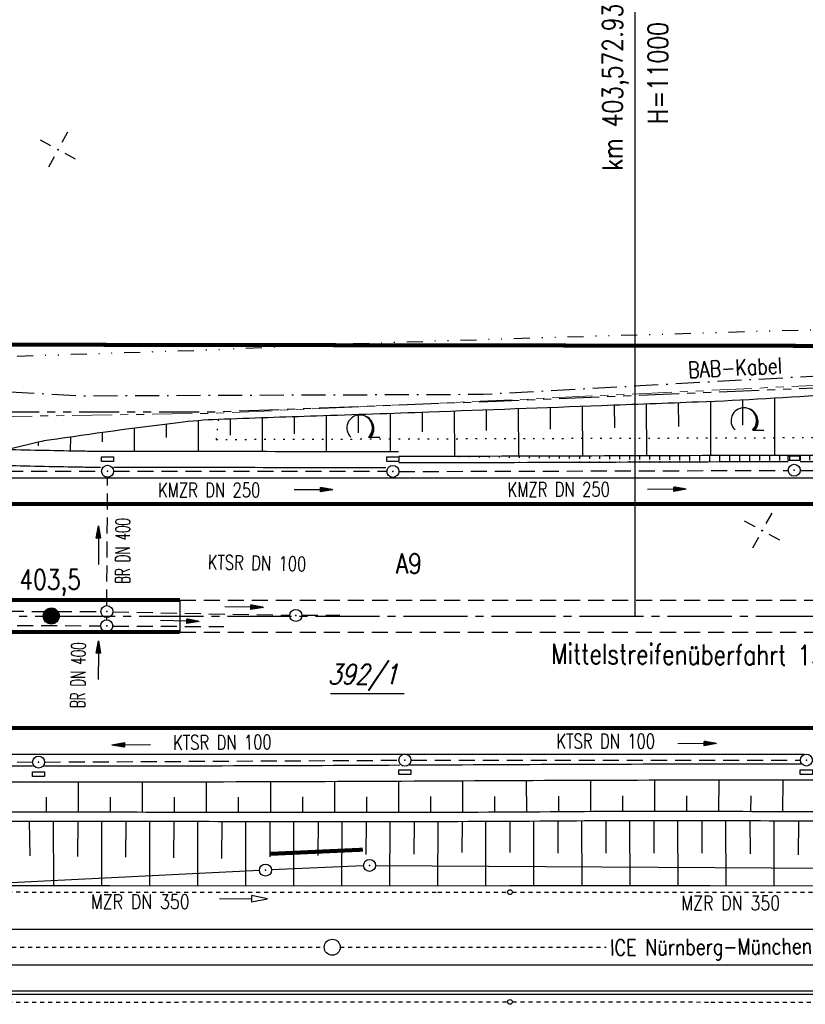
# Model space of a CAD drawing. Extents: x 0 to 1135, y 0 to 420.
# Tile 52 of 74: x 766 to 864, y 172 to 295. Entities that reach past the tile are written whole.
import ezdxf
from ezdxf.enums import TextEntityAlignment as Align

# ---------------------------------------------------------------- set-up
doc = ezdxf.new("R2010")
doc.units = 0
doc.header["$LTSCALE"] = 2
doc.header["$MEASUREMENT"] = 0
for name, pattern in [('ACAD_ISO03W100', [0.5, 0.25, -0.25]), ('ACAD_ISO10W100W', [0.5, 0.25, -0.25]), ('ACHSE', [5.5, 4, -0.5, 0.5, -0.5]), ('AUSGEZOGEN', [0]), ('BAB-FM2', [2.6, 1.5, -0.5, 0.1, -0.5]), ('GEMARKBAB', [3.7, 2, -0.5, 0.1, -0.5, 0.1, -0.5]), ('GESTRICH-X2', [1.5, 1, -0.5]), ('GETRENNTX3', [3.25, 1, -0.75, 0, -0.75, 0, -0.75]), ('PHANTOMX2', [5, 2.5, -0.5, 0.5, -0.5, 0.5, -0.5]), ('PUNKTX2_STR', [0.6, 0.1, -0.5])]:
    doc.linetypes.add(name, pattern=pattern)
doc.layers.get('0').update_dxf_attribs({"color": 8, "linetype": 'AUSGEZOGEN'})
for name, color, linetype in [('ACHSETOP', 250, 'ACHSE'), ('BAB_FM', 8, 'BAB-FM2'), ('Bahnachse', 7, 'CONTINUOUS'), ('BOESCHG', 8, 'AUSGEZOGEN'), ('BW-SCHRIFT', 8, 'AUSGEZOGEN'), ('Böschungen', 15, 'CONTINUOUS'), ('DURCHL', 200, 'GESTRICH-X2'), ('FBRTOP', 8, 'AUSGEZOGEN'), ('FLSTNR-BAB', 7, 'AUSGEZOGEN'), ('GEMARKGRZ', 8, 'GEMARKBAB'), ('Gleisachse', 7, 'CONTINUOUS'), ('GRENZL-BAB', 7, 'AUSGEZOGEN'), ('GRENZP-BAB', 7, 'AUSGEZOGEN'), ('HEKT_B', 250, 'CONTINUOUS'), ('Kabelanlagen', 15, 'CONTINUOUS'), ('KANAL', 200, 'GESTRICH-X2'), ('Lichtwellenleiter COLT', 8, 'PHANTOMX2'), ('Lichtwellenleiter GLH', 8, 'PHANTOMX2'), ('MS-UEBERFAHRT', 8, 'GESTRICH-X2'), ('MULDE', 8, 'AUSGEZOGEN'), ('NETZ', 250, 'AUSGEZOGEN'), ('NUTZUNG', 8, 'PUNKTX2_STR'), ('NZ', 8, 'AUSGEZOGEN'), ('PFEIL', 200, 'CONTINUOUS'), ('Rinne', 8, 'AUSGEZOGEN'), ('SCHRIFT', 8, 'AUSGEZOGEN'), ('SCHSYMBOL', 200, 'AUSGEZOGEN'), ('Telekom', 8, 'GETRENNTX3'), ('TEXTO', 200, 'CONTINUOUS'), ('Tiefenentwässerung', 15, 'CONTINUOUS'), ('WALD', 8, 'AUSGEZOGEN')]:
    doc.layers.add(name, color=color, linetype=linetype)
doc.styles.add('ROMANS', font='romans.shx', dxfattribs={"width": 0.8})
pattern_1 = [(90, (0, 0), (-1.25, 2.220446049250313e-16), [])]

# ---------------------------------------------------------------- blocks, each defined once
blk = doc.blocks.new('IKR')
at = {"color": 0}
for p, q in [((0, 1), (0, 2.5)), ((-2.5, 0), (-1, 0)), ((1, 0), (2.5, 0)), ((0, -2.5), (0, -1))]:
    blk.add_line(p, q, dxfattribs=at)
blk.add_circle((0, 0), 0.05, dxfattribs=at)
blk.add_point((0, 0), dxfattribs=at)
blk = doc.blocks.new('*X17')
at = {"color": 0}
for p, q in [((212.2338378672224, 257.3935923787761), (213.2417524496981, 258.4015069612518)), ((212.2358318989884, 257.4662970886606), (213.1690477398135, 258.3995129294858)), ((212.2367523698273, 257.3257962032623), (213.3095486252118, 258.3985924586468)), ((212.2437289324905, 257.2620620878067), (213.3732827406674, 258.3916158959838)), ((212.2440325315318, 257.5452083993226), (213.0901364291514, 258.3913122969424)), ((212.2541807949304, 257.201803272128), (213.4335415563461, 258.3811640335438)), ((212.2606187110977, 257.6325052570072), (213.0028395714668, 258.3747261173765)), ((212.2676832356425, 257.1445950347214), (213.4907497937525, 258.3676615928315)), ((212.283919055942, 257.0901201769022), (213.5452246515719, 258.3514257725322)), ((212.2898237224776, 257.732420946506), (212.9029238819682, 258.3455211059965)), ((212.3026459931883, 257.0381364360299), (213.5972083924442, 258.3326988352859)), ((212.3236761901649, 256.9884559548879), (213.6468888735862, 258.3116686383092)), ((212.3425626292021, 257.8558705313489), (212.7794742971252, 258.2927821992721)), ((212.3468627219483, 256.9409318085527), (213.6944130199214, 258.2884821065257)), ((212.3720904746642, 256.8954488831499), (213.7398959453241, 258.2632543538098)), ((212.3992698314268, 256.8519175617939), (213.7834272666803, 258.2360749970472)), ((212.4283322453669, 256.8102692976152), (213.8250755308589, 258.2070125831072)), ((212.4592271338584, 256.7704535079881), (213.864891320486, 258.1761176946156)), ((212.4919197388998, 256.7324354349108), (213.9029093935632, 258.1434250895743)), ((212.5263897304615, 256.6961947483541), (213.9391500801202, 258.1089550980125)), ((212.5626304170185, 256.6617247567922), (213.9736200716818, 258.0727144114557)), ((212.6006484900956, 256.6290321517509), (214.0063126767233, 258.0346963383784)), ((212.6404642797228, 256.5981372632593), (214.0372075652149, 257.9948805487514)), ((212.6821125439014, 256.5690748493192), (214.0662699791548, 257.9532322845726)), ((212.7256438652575, 256.5418954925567), (214.0934493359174, 257.9097009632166)), ((212.7711267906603, 256.5166677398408), (214.1186770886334, 257.8642180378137)), ((212.8186509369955, 256.4934812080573), (214.1418636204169, 257.8166938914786)), ((212.8683314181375, 256.4724510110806), (214.1628938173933, 257.7670134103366)), ((212.9203151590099, 256.4537240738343), (214.1816207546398, 257.7150296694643)), ((212.9747900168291, 256.437488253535), (214.1978565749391, 257.6605548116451)), ((213.0319982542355, 256.4239858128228), (214.2113590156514, 257.6033465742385)), ((213.0922570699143, 256.4135339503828), (214.2218108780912, 257.5430877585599)), ((213.1559911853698, 256.4065573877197), (214.2287874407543, 257.4793536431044)), ((213.2237873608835, 256.4036428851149), (214.2317019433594, 257.4115574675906)), ((213.2964920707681, 256.4056369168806), (214.2297079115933, 257.3388527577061)), ((213.3754033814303, 256.4138375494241), (214.22150727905, 257.2599414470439)), ((213.4627002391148, 256.43042372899), (214.2049210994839, 257.1726445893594)), ((213.5626159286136, 256.4596287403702), (214.1757160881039, 257.0727288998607)), ((213.6860655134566, 256.5123676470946), (214.1229771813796, 256.9492793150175))]:
    blk.add_line(p, q, dxfattribs=at)
blk = doc.blocks.new('SRMAST2')
at = {"color": 0}
blk.add_circle((0, 0), 0.9989724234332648, dxfattribs=at)
blk.add_point((0, 0), dxfattribs=at)
blk.add_blockref('*X17', (-213.2327699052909, -257.4025749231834))
blk = doc.blocks.new('LW')
at = {"color": 0}
blk.add_line((1.183104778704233, 0.00323922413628), (2.575020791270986, 0.00323922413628), dxfattribs=at)
for centre, radius, start, end in [((0.0650084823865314, 1.189342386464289), 1.6, 312.7201705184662, 226.724910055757), ((0.1693974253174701, 1.079625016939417), 1.681376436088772, 321.1991577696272, 68.98442766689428), ((0.0830341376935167, 1.129000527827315), 1.668210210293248, 319.2915744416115, 65.21006841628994)]:
    blk.add_arc(centre, radius, start, end, dxfattribs=at)
blk = doc.blocks.new('GST')
at = {"color": 0}
blk.add_circle((0, 0), 0.75, dxfattribs=at)
blk.add_point((0, 0), dxfattribs=at)
blk = doc.blocks.new('13')
blk.add_lwpolyline([(0.7551444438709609, 1.217819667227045), (-0.7477110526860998, 1.217819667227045), (-0.7477110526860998, 1.800570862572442), (0.7551444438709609, 1.800570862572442)], close=True)
at = {"rotation": 180}
blk.add_blockref('GST', (0, 0), dxfattribs=at)
blk = doc.blocks.new('17')
blk.add_lwpolyline([(-0.7551444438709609, -1.217819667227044), (0.7477110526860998, -1.217819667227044), (0.7477110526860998, -1.800570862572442), (-0.7551444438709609, -1.800570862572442)], close=True)
blk.add_blockref('GST', (0, 0))
blk = doc.blocks.new('10')
blk.add_blockref('GST', (0, 0))
blk = doc.blocks.new('PFEIL2')
at = {"color": 0}
for p, q in [((0.8796887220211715, 0.0024565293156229), (-2.401395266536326, -0.0115320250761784)), ((0.8808543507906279, -0.2709205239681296), (0.8785230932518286, 0.2758335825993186)), ((0.8785230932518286, 0.2758335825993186), (2.42908935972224, 0.0090619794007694)), ((0.9110887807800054, 0.2702307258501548), (0.878570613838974, 0.2646884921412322)), ((0.9651190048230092, 0.2609349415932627), (0.8786494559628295, 0.2461975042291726)), ((1.019149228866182, 0.2516391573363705), (0.8787282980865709, 0.2277065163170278)), ((1.073179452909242, 0.24234337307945), (0.8788071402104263, 0.2092155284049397)), ((1.127209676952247, 0.2330475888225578), (0.8788859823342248, 0.1907245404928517)), ((1.18123990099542, 0.2237518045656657), (0.8789648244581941, 0.1722335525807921)), ((1.235270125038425, 0.2144560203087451), (0.8790436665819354, 0.1537425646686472)), ((1.289300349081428, 0.2051602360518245), (0.8791225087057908, 0.1352515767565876)), ((1.34333057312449, 0.195864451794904), (0.8792013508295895, 0.1167605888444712)), ((1.397360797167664, 0.1865686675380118), (0.8792801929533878, 0.0982696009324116)), ((1.451391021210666, 0.1772728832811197), (0.8793590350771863, 0.0797786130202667)), ((1.505421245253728, 0.1679770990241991), (0.8794378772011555, 0.0612876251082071)), ((1.559451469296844, 0.1586813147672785), (0.8795167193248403, 0.0427966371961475)), ((1.613481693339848, 0.1493855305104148), (0.8795955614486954, 0.024305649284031)), ((1.66751191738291, 0.140089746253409), (0.8796744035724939, 0.005814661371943)), ((1.721542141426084, 0.1307939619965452), (0.8797532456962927, -0.0126763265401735)), ((1.775572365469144, 0.1214981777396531), (0.8798320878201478, -0.0311673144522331)), ((1.82960258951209, 0.1122023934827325), (0.8799109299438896, -0.0496583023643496)), ((1.883632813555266, 0.1029066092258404), (0.8799897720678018, -0.0681492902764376)), ((1.937663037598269, 0.0936108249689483), (0.8800686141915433, -0.08664027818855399)), ((1.991693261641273, 0.0843150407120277), (0.8801474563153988, -0.105131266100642)), ((2.045723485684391, 0.0750192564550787), (0.8802262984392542, -0.1236222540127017)), ((2.099753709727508, 0.0657234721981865), (0.8803051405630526, -0.1421132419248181)), ((2.153783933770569, 0.056427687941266), (0.8803839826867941, -0.1606042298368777)), ((2.207814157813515, 0.0471319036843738), (0.8804628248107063, -0.1790952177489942)), ((2.26184438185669, 0.0378361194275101), (0.8805416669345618, -0.1975862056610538)), ((2.315874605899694, 0.0285403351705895), (0.8806205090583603, -0.2160771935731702)), ((2.36990482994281, 0.0192445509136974), (0.8806993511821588, -0.2345681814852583)), ((2.423935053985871, 0.009948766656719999), (0.8807781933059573, -0.2530591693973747)), ((2.42908935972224, 0.0090619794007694), (0.8808543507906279, -0.2709205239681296))]:
    blk.add_line(p, q, dxfattribs=at)

msp = doc.modelspace()

# ---------------------------------------------------------------- hatches: boundary and pattern name
at = {"layer": 'Rinne'}
h = msp.add_hatch(dxfattribs=at)
h.set_pattern_fill('ANSI31', color=256, scale=10, angle=45, style=0)
h.set_pattern_definition(pattern_1)
edge = h.paths.add_edge_path()
edge.add_arc((791.7803874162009, 12029.60458858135), 11790.10023205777, 270.1064157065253, 270.2312684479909)
edge.add_arc((882.403396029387, -10421.8406214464), 10661.52787257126, 90.10811698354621, 90.23126627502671, ccw=False)
edge.add_arc((791.7922065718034, 12027.04089201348), 11786.73651489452, 270.1063725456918, 270.2312807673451)
edge.add_arc((882.401661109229, -10419.69646074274), 10660.18371610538, 90.09994581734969, 90.23128193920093, ccw=False)
edge.add_arc((876.3382070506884, -6943.7133425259), 7184.195309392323, 89.75768139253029, 90.09994581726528, ccw=False)
edge.add_arc((960.2121172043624, 12887.99700895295), 12647.69240453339, 269.7576813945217, 269.9537355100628)
h = msp.add_hatch(dxfattribs=at)
h.set_pattern_fill('ANSI31', color=256, scale=10, angle=45, style=0)
h.set_pattern_definition(pattern_1)
edge = h.paths.add_edge_path()
edge.add_line((863.7813963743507, 239.6709880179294), (863.8053844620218, 239.671029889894))
edge.add_arc((876.3397122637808, -6945.768256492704), 7185.45021885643, 89.75767829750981, 90.09994703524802, ccw=False)
edge.add_arc((960.2137381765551, 12885.71469627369), 12646.21009888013, 269.7576782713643, 269.779722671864)
edge.add_arc((791.7922065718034, 12027.04089201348), 11786.73651489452, 270.1063725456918, 270.2312807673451)
edge.add_arc((882.401661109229, -10419.69646074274), 10660.18371610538, 90.09994581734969, 90.23128193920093, ccw=False)
edge.add_arc((876.3382070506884, -6943.7133425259), 7184.195309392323, 89.75768139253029, 90.09994581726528, ccw=False)
edge.add_arc((960.2121172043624, 12887.99700895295), 12647.69240453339, 269.7576813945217, 269.9537355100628)
h = msp.add_hatch(dxfattribs=at)
h.set_pattern_fill('ANSI31', color=256, scale=10, angle=45, style=0)
h.set_pattern_definition(pattern_1)
edge = h.paths.add_edge_path()
edge.add_arc((960.2137383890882, 12885.7147512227), 12646.21015382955, 269.7869391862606, 269.9537271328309)
edge.add_arc((791.7922065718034, 12027.04089201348), 11786.73651489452, 270.1063725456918, 270.2312807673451)
edge.add_arc((882.401661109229, -10419.69646074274), 10660.18371610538, 90.09994581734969, 90.23128193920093, ccw=False)
edge.add_arc((876.3382070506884, -6943.7133425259), 7184.195309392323, 89.75768139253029, 90.09994581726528, ccw=False)
edge.add_arc((960.2121172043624, 12887.99700895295), 12647.69240453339, 269.7576813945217, 269.9537355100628)

# ---------------------------------------------------------------- linework, layer by layer
at = {"layer": 'ACHSETOP'}
msp.add_lwpolyline([(25, 220.3715363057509), (70.2420047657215, 220.3716972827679), (320.2418799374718, 220.3713674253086), (570.2422307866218, 220.3719171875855), (770.2420357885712, 220.3714773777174), (895.2426510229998, 220.3715144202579), (945.2427211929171, 220.3716243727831), (950, 220.3716348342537)], dxfattribs=at)
at = {"layer": 'BAB_FM', "flags": 128}
msp.add_lwpolyline([(474.1952976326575, 248.7506689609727), (524.186482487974, 252.0242076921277), (574.1871994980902, 254.308567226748), (624.186915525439, 253.3929269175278), (660.1868199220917, 253.0816658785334), (672.1867254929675, 252.7779122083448), (724.186003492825, 250.4616463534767), (774.1851991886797, 247.8825806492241), (824.1852593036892, 248.0669402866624), (874.186125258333, 250.8274534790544), (924.186060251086, 250.6118131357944), (950, 250.4488544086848)], dxfattribs=at)
at = {"layer": 'Bahnachse', "linetype": 'ACAD_ISO10W100W'}
for points in [[(707.3472226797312, 179.0154400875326), (804.3472318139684, 179.0104465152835)], [(806.3472257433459, 179.010343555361), (839.5642795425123, 179.0086335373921)]]:
    msp.add_lwpolyline(points, dxfattribs=at)
at = {"layer": 'Bahnachse', "linetype": 'Continuous'}
msp.add_circle((805.347228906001, 179.0128684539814), 1.000000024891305, dxfattribs=at)
at = {"layer": 'BOESCHG'}
for p, q in [((852.6379056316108, 240.4457043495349), (852.6190737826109, 247.1905674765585)), ((856.6285792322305, 244.2163055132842), (856.6209392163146, 247.3774912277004)), ((860.637431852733, 240.465038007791), (860.6228611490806, 247.6017882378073)), ((820.6378773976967, 240.3396741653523), (820.6240552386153, 245.9876092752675)), ((824.6291719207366, 243.5422689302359), (824.6219457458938, 246.135397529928)), ((828.6382534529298, 240.3619687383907), (828.6197418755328, 246.28361259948)), ((832.6269021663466, 243.7032016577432), (832.6174448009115, 246.4322545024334)), ((836.63861251, 240.3896936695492), (836.6150543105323, 246.5813232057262)), ((840.625085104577, 243.8676942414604), (840.6138677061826, 246.7309447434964)), ((844.6383962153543, 240.4203677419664), (844.6155063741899, 246.8818803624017)), ((848.6267473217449, 244.0334894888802), (848.6172432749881, 247.0341955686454)), ((788.6364387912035, 240.9474832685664), (788.6409424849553, 244.8120174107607)), ((792.638759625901, 242.9778457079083), (792.6410830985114, 245.0128223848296)), ((796.6364336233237, 240.9383492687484), (796.6411504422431, 245.1567768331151)), ((800.6388172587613, 243.1139691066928), (800.6412033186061, 245.2940142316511)), ((804.6364288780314, 240.929593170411), (804.6412430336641, 245.4251161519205)), ((808.6388527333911, 243.2419601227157), (808.6412788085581, 245.5585634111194)), ((812.6364267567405, 240.9223955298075), (812.6333819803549, 245.6968771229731)), ((816.6312457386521, 243.3849504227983), (816.6260699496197, 245.8403389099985)), ((780.6364443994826, 240.9569951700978), (780.639970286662, 243.8646834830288)), ((784.6384771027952, 242.6642086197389), (784.6405126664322, 244.3762252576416)), ((772.6368202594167, 241.0126102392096), (772.6692978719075, 242.7675366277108)), ((776.637909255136, 242.1444498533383), (776.6393711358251, 243.327006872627)), ((768.6479952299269, 241.6058277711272), (768.6584219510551, 242.1216165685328)), ((773.6502176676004, 195.9052677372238), (773.6535356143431, 199.6123450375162)), ((781.6502141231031, 195.8977453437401), (781.6535671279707, 199.6214564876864)), ((789.6502116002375, 195.8911992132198), (789.6529690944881, 199.6373685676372)), ((797.6502100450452, 195.8859677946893), (797.6523678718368, 199.6600817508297)), ((805.6502092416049, 195.8820510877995), (805.6517604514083, 199.689596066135)), ((813.6502090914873, 195.8794663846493), (813.6507052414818, 199.7259093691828)), ((821.6502003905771, 195.8911383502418), (821.6383875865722, 199.7679934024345)), ((829.6501142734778, 195.9282177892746), (829.6259888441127, 199.8050325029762)), ((837.6499231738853, 195.9831733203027), (837.6289280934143, 199.8340309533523)), ((845.6498757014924, 196.0063981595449), (845.648512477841, 199.8549449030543)), ((853.6498565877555, 195.9924467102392), (853.6605735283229, 199.8676974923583)), ((861.6498160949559, 195.9672930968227), (861.6635730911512, 199.8723115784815)), ((769.6502192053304, 195.9086717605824), (769.6517127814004, 197.7595058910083)), ((777.6502158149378, 195.9015114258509), (777.6520407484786, 197.7587811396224)), ((785.6502127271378, 195.8943079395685), (785.6517405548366, 197.7614351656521)), ((793.6502107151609, 195.8884191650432), (793.6514398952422, 197.7681470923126)), ((801.6502095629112, 195.8838451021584), (801.6511373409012, 197.7789169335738)), ((809.6502090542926, 195.8805857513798), (809.6508312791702, 197.7937447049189)), ((817.6502093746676, 195.882126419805), (817.6473902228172, 197.814356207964)), ((825.6501720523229, 195.9065021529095), (825.6411777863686, 197.8470130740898)), ((833.6500169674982, 195.956285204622), (833.6349251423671, 197.8884021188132)), ((841.6498846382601, 195.9998834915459), (841.6443024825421, 197.9226952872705)), ((849.6498703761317, 196.002717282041), (849.6541056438, 197.9325308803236)), ((857.6498387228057, 195.9806273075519), (857.655954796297, 197.9258233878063))]:
    msp.add_line(p, q, dxfattribs=at)
for points in [[(764.6810714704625, 241.1743643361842, -0.005118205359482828), (768.809215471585, 242.155902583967, -0.01890604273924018), (769.9386239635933, 242.3677147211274, -0.006488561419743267), (786.1009205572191, 244.5564678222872, -0.02104729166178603), (791.1151060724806, 244.9561353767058, -0.001286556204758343), (803.3899445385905, 245.3844275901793, 0.001126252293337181), (817.4120544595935, 245.8691844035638, 0.0001450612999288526), (838.9932784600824, 246.6702100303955, 0.0002591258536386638), (851.0743018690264, 247.1283985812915, 0.009835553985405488), (867.9714760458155, 248.111177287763, -0.01205554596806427), (881.761181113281, 248.8518080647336, -0.009260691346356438), (899.3855973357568, 249.0461538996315, 0.005267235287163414), (930.3722472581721, 249.1403583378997, 0.0004236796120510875), (950, 249.4234471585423, 0.001900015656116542)], [(679.6863783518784, 195.9383424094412, 4.159536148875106e-06), (694.0611729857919, 195.9342408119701, 1.41872914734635e-05), (698.2756833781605, 195.9331941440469), (743.1501972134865, 195.9233253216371, -0.0001898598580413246), (777.6416429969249, 195.9025198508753, 0.0001833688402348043), (813.3471132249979, 195.8805237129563, 0.002033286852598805), (833.8337169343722, 195.958726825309, -0.002576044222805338), (850.0040058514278, 196.0029001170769, -0.0004179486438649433), (867.6619730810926, 195.9454016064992, -0.0001757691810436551), (909.6493605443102, 195.7588226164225)], [(950, 194.3652649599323, 3.933743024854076e-07), (930.909085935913, 194.4568470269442, 3.84881045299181e-07), (909.6436047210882, 194.5588364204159, 0.0001757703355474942), (867.6602843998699, 194.7453972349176, 0.000417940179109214), (850.0035536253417, 194.8028919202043, 0.002576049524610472), (833.8342484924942, 194.758721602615, -0.002033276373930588), (813.3487504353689, 194.6805224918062, -0.0001834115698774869), (777.6427990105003, 194.7025208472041, 0.0001898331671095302), (743.1494655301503, 194.723325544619), (698.2754194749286, 194.7331941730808, -1.428113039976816e-05), (694.0608604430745, 194.7342416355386, -4.187089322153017e-06), (679.68604601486, 194.7383424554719)]]:
    msp.add_lwpolyline(points, format="xyb", dxfattribs=at)
at = {"layer": 'Böschungen', "linetype": 'Continuous'}
for points in [[(767.4995676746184, 194.7113573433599), (767.5494178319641, 190.4224841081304)], [(770.5430376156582, 186.7201099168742), (770.5356603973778, 194.7089498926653)], [(773.563311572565, 194.7063470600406), (773.524930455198, 190.3385858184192)], [(776.5432305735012, 186.7173969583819), (776.5421414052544, 194.7035892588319)], [(779.5635154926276, 194.7006708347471), (779.5244440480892, 190.254350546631)], [(782.5434613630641, 186.7146646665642), (782.5476209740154, 194.697946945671)], [(785.5636857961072, 194.6953798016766), (785.5239206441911, 190.1701157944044)], [(788.543653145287, 186.7119317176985), (788.5523801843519, 194.6930203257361)], [(791.5639006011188, 194.6908284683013), (791.5234352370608, 190.0858805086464)], [(794.5438841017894, 186.7092184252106), (794.5565831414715, 194.6888349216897)], [(797.5640839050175, 194.687016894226), (797.5253856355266, 190.2831638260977)], [(800.544076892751, 186.7064864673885), (800.5598993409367, 194.6853906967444)], [(803.5642737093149, 194.6839450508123), (803.5273358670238, 190.4804281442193)], [(806.544269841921, 186.7037725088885), (806.5622608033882, 194.6826873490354)], [(809.5645070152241, 194.6816129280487), (809.5284443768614, 190.5776939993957)], [(812.5445006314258, 186.7010402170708), (812.563456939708, 194.6807245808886)], [(815.5647179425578, 194.6809448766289), (815.5290766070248, 190.6249701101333)], [(818.5446925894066, 186.6983272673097), (818.5646316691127, 194.6846227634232)], [(821.5653343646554, 194.7220974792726), (821.5311455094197, 190.831414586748)], [(824.544850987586, 186.7159231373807), (824.5164145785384, 194.7024958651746)], [(827.5173576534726, 194.7168409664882), (827.530625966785, 190.8259308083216)], [(830.5450378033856, 186.715909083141), (830.5176938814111, 194.734757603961)], [(833.5174439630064, 194.75624384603), (833.5310113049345, 190.7667991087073)], [(836.545238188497, 186.7109740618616), (836.5177677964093, 194.7775836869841)], [(839.5175022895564, 194.793235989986), (839.5312410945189, 190.7640668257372)], [(842.5455398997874, 186.6874157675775), (842.5178648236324, 194.8031552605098)], [(845.517637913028, 194.8073374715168), (845.5314340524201, 190.7613538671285)], [(848.5457318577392, 186.6847028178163), (848.5180769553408, 194.8057841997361)], [(851.5178864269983, 194.7991181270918), (851.5316648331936, 190.758620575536)], [(854.5459626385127, 186.6819695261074), (854.5170904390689, 194.791003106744)], [(857.5156505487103, 194.7820384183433), (857.5309790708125, 190.6559094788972)], [(860.5461555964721, 186.6792565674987), (860.5657110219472, 194.7720463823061)], [(863.5672719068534, 194.761353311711), (863.5302931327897, 190.5531783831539)], [(677.539164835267, 186.6873461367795), (702.540397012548, 186.7176568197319), (727.5411899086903, 186.6979774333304), (744.5418400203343, 186.6985862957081), (752.542422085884, 186.7282881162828), (777.5432149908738, 186.7086097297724), (802.5440077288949, 186.6889123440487), (827.5452400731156, 186.7192420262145), (852.5460328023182, 186.6995436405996), (877.5468257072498, 186.6798652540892), (902.5480578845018, 186.7101759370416), (927.5488507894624, 186.6904975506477), (950, 186.672825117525)]]:
    msp.add_lwpolyline(points, dxfattribs=at)
at = {"layer": 'DURCHL'}
msp.add_line((777.1743600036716, 221.6702771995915), (777.2836324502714, 237.7045017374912), dxfattribs=at)
at = {"layer": 'FBRTOP'}
msp.add_line((786.3089156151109, 222.3714821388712), (786.2856935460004, 218.3714821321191), dxfattribs=at)
for points in [[(681.1833016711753, 237.6216732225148), (770.2420737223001, 237.6214773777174), (895.2426459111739, 237.6215144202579), (945.2426832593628, 237.6216243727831), (950, 237.6216348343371)], [(742.2558314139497, 203.1215389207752), (770.2419978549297, 203.1214773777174), (864.3034431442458, 203.1215052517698)]]:
    msp.add_lwpolyline(points, dxfattribs=at)
at = {"layer": 'FBRTOP', "const_width": 0.5}
for points in [[(24.99999999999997, 234.3715363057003), (70.24195495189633, 234.371697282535), (320.2418984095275, 234.3713674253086), (570.2421999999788, 234.3719171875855), (770.2420665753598, 234.3714773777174), (895.2426468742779, 234.3715144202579), (945.242690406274, 234.3716243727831), (950, 234.3716348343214)], [(25, 206.371536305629), (70.24205457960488, 206.3716972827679), (320.2418614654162, 206.3713674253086), (570.2422615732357, 206.3719171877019), (770.24200500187, 206.3714773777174), (895.2426551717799, 206.3715144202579), (945.2427519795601, 206.3716243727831), (950, 206.371634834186)]]:
    msp.add_lwpolyline(points, dxfattribs=at)
for points in [[(669.0101830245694, 222.371699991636, -7.960382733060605e-07), (670.2421332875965, 222.3716972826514, 9.821360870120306e-07), (770.2420401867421, 222.3714773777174), (786.3089156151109, 222.3714821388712)], [(668.2727541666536, 218.3717016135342, -7.96037871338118e-07), (670.2421332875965, 218.3716972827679, 9.821361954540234e-07), (770.2420313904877, 218.3714773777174), (786.2856935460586, 218.3714821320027)]]:
    msp.add_lwpolyline(points, format="xyb", dxfattribs=at)
at = {"layer": 'FLSTNR-BAB'}
msp.add_line((805.1115178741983, 210.7170505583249), (814.3201560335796, 210.7170505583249), dxfattribs=at)
at = {"layer": 'GEMARKGRZ', "const_width": 0.5}
msp.add_lwpolyline([(809.1650433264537, 191.1929759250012), (797.6600433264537, 190.6749759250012)], dxfattribs=at)
at = {"layer": 'Gleisachse', "linetype": 'Continuous'}
for p, q in [((552.4512539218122, 181.287608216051), (941.5963542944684, 181.2652999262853)), ((939.040678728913, 176.7654464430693), (552.4350498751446, 176.7876091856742))]:
    msp.add_line(p, q, dxfattribs=at)
at = {"layer": 'GRENZL-BAB'}
for p, q in [((796.252, 188.606), (664.062, 181.965)), ((809.255, 189.195), (797.75, 188.677)), ((810.7539999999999, 189.224), (909.857, 188.648))]:
    msp.add_line(p, q, dxfattribs=at)
at = {"layer": 'GRENZL-BAB', "const_width": 0.5}
msp.add_lwpolyline([(692.6030000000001, 254.36), (880.9, 254.087)], dxfattribs=at)
at = {"layer": 'Kabelanlagen', "linetype": 'Continuous'}
for p, q in [((950, 173.5148182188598), (668.2536589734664, 173.5309697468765)), ((950, 173.1148182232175), (668.1464556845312, 173.1309758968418))]:
    msp.add_line(p, q, dxfattribs=at)
at = {"layer": 'KANAL'}
for p, q in [((813.6608048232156, 238.4237001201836), (862.2967830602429, 238.5543979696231)), ((863.793735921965, 238.5622801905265), (911.6559794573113, 238.5782103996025)), ((743.7358663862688, 238.4733952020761), (776.5101119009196, 238.4415998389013)), ((777.1740621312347, 221.6697787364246), (777.2833345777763, 237.7040032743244)), ((778.0061851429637, 238.4499577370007), (812.1799532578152, 238.4434900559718)), ((671.8317589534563, 221.3309422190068), (776.4512115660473, 220.9238242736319)), ((777.1729774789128, 219.8934612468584), (777.1819443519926, 220.1728258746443)), ((777.9329427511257, 220.9035586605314), (800.0389834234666, 220.4597943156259)), ((801.5453318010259, 220.4732462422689), (806.2779423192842, 220.5039061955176)), ((672.9691336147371, 219.2948086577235), (776.422858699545, 219.1622527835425)), ((777.9152186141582, 219.1130041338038), (791.815343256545, 219.0678143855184)), ((744.9807694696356, 202.3439540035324), (767.9200045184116, 202.124909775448)), ((769.4160777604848, 202.1332676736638), (813.664906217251, 202.3627218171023)), ((815.1605037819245, 202.3702000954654), (863.8067804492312, 202.3896013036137))]:
    msp.add_line(p, q, dxfattribs=at)
at = {"layer": 'Lichtwellenleiter COLT', "lineweight": 0, "flags": 128}
msp.add_lwpolyline([(950, 270.7200357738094), (925.446393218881, 275.5030176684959), (918.9003002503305, 274.9457638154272), (888.9294753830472, 254.6863792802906), (880.863794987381, 250.6001387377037), (875.717623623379, 249.6484973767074), (825.7752771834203, 247.2786614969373), (790.4305174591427, 245.6810432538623), (765.5035370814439, 245.3083835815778), (751.6416909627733, 245.8231137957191), (704.5141639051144, 249.4320587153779), (696.5034614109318, 249.303037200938), (647.4599680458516, 248.9095917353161)], dxfattribs=at)
at = {"layer": 'Lichtwellenleiter GLH', "flags": 128}
msp.add_lwpolyline([(704.1251428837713, 250.0812579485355), (704.7802625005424, 249.427992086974), (751.7690436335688, 245.8736142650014), (790.6250123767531, 245.8578050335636), (825.8609777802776, 247.2164006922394), (881.401123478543, 249.5251345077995), (919.1585540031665, 274.9482131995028), (940.2609062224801, 272.0766180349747), (950, 270.3617900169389)], dxfattribs=at)
at = {"layer": 'MS-UEBERFAHRT', "flags": 128}
for points in [[(786.3089156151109, 222.3714821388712), (895.2426504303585, 222.3715144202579), (921.4260690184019, 222.3715719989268)], [(786.2856935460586, 218.3714821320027), (895.2426516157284, 218.3715144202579), (921.4185609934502, 218.3715719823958)]]:
    msp.add_lwpolyline(points, dxfattribs=at)
at = {"layer": 'MULDE'}
for points in [[(764.6384767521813, 241.1752977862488, 0.001019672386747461), (774.1889476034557, 240.9854004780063, 0.004151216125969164), (776.5352457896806, 240.9630179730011, 5.119394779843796e-05), (811.2152594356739, 240.9236757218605, 0.0007055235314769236), (813.6171518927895, 240.9245860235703, 0.000545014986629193)], [(764.6027954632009, 239.1756161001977, 0.001020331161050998), (774.1655598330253, 238.9854617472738, 0.003901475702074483), (776.3749158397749, 238.9632819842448, 5.11506390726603e-05)], [(778.0536121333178, 238.9611423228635, 4.888472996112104e-05), (811.2180595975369, 238.9236725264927, 0.0002450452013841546), (812.0518599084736, 238.9232206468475, 0.0005448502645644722)], [(813.8040636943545, 201.726684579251, -0.001179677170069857), (769.4068395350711, 201.6102731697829, -6.45713063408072e-05)], [(863.8875862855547, 201.8721528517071, 0.001430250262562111), (818.7591834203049, 201.7526730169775, -0.0001007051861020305), (814.9691725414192, 201.7325606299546, -6.45713063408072e-05)], [(767.9036161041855, 201.6099984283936, -6.130252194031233e-05), (767.7597437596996, 201.6100030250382, -3.488211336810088e-07), (744.7424369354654, 201.6135824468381, -0.0002711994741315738)], [(950, 199.8337039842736, 8.76947837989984e-06), (907.7005767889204, 199.8537108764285, 1.533163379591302e-05), (865.3196096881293, 199.8717175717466, 0.001475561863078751), (818.7617385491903, 199.7526731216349, -0.001351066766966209), (767.9138197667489, 199.6099987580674, -6.494788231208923e-05), (767.762255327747, 199.6100027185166, -3.5085138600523e-07), (739.7054050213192, 199.6143657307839, -0.0002712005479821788), (714.3091570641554, 199.6321077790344, -0.0001868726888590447), (677.4526812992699, 199.6916217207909)]]:
    msp.add_lwpolyline(points, format="xyb", dxfattribs=at)
at = {"layer": 'NUTZUNG'}
msp.add_line((791.1151060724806, 244.9561353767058), (790.8293580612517, 242.4242732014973), dxfattribs=at)
msp.add_lwpolyline([(790.8293580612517, 242.4242732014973), (950, 242.9237894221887)], dxfattribs=at)
at = {"layer": 'NZ'}
msp.add_line((843.1750357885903, 220.3714989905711), (843.1750085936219, 312.1409321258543), dxfattribs=at)
at = {"layer": 'Rinne'}
for points in [[(813.6748733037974, 240.3246902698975, 0.0005450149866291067), (839.3705462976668, 240.4004048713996, -0.0005730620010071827), (863.8062210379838, 240.4710365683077, -0.001493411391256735), (906.7219286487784, 240.4177164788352, 0.0008554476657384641), (949.9995155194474, 240.3087275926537, 0.0008554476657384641)], [(813.6781805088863, 239.5246919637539, 0.0005447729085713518), (839.3697701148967, 239.6004014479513, -0.0005373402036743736), (862.2851332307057, 239.6682695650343, -0.0005373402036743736)], [(863.7813963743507, 239.6709880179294), (863.8053844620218, 239.671029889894, -0.001493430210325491), (906.7291293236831, 239.6176991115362, 9.618684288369e-05), (911.5946857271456, 239.5980570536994, 9.618684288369e-05)]]:
    msp.add_lwpolyline(points, format="xyb", dxfattribs=at)
at = {"layer": 'Telekom', "flags": 128}
for points in [[(705.6491056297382, 411.6932344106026), (695.1133127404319, 379.1481396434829), (692.887703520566, 355.9628082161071), (687.6848813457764, 317.1652345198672), (686.4265830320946, 305.5604723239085), (678.2829291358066, 263.3468142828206), (675.927947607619, 258.0153728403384), (677.9238716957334, 249.0101166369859), (687.6744173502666, 250.8045413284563), (724.3957858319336, 251.4935203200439), (792.4610845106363, 253.6914700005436)], [(950, 271.4054877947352), (918.2955564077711, 276.5231914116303), (889.9110255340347, 255.6926438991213), (881.5426806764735, 256.8379877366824), (866.3275311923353, 256.1167488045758), (834.2065384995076, 255.1837522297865), (805.11062873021, 254.2616854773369), (792.4610845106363, 253.6914700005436)]]:
    msp.add_lwpolyline(points, dxfattribs=at)
at = {"layer": 'Tiefenentwässerung', "linetype": 'ACAD_ISO03W100'}
for p, q in [((752.840003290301, 185.909475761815), (818.5326641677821, 185.9051576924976)), ((818.5326641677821, 185.9051576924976), (827.2419699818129, 185.9045852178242)), ((827.8413229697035, 185.9045458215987), (902.3087949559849, 185.8996509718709))]:
    msp.add_line(p, q, dxfattribs=at)
at = {"layer": 'Tiefenentwässerung', "linetype": 'Continuous'}
msp.add_lwpolyline([(791.2697341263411, 185.1159185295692), (795.2694383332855, 185.0672567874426), (795.2645716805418, 184.667286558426), (797.2692900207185, 185.042926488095), (795.274303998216, 185.4672271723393), (795.2694383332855, 185.0672567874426)], dxfattribs=at)
at = {"layer": 'Tiefenentwässerung', "linetype": 'ACAD_ISO03W100'}
for points in [[(752.8408135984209, 172.171183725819), (777.6173116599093, 172.1587779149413), (802.6257333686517, 172.1962915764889), (827.2408164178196, 172.1839665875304)], [(827.8408163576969, 172.1836664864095), (852.640126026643, 172.1712879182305), (877.597325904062, 172.1599924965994), (902.3045227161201, 172.1476589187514)]]:
    msp.add_lwpolyline(points, dxfattribs=at)
at = {"layer": 'Tiefenentwässerung', "linetype": 'Continuous'}
for centre in [(827.5416455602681, 185.8906370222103), (827.5408163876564, 172.1838163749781)]:
    msp.add_circle(centre, 0.3000000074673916, dxfattribs=at)

# ---------------------------------------------------------------- block references
at = {"layer": 'GRENZP-BAB'}
for p in [(797.0010000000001, 188.644), (810.0039999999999, 189.228)]:
    msp.add_blockref('GST', p, dxfattribs=at)
at = {"layer": 'HEKT_B', "rotation": 61.59653548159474}
msp.add_blockref('SRMAST2', (770.2420357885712, 220.3714773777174), dxfattribs=at)
at = {"layer": 'NETZ', "rotation": 151.5965}
for p in [(771.0880000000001, 278.606), (859.05, 231.038)]:
    msp.add_blockref('IKR', p, dxfattribs=at)
at = {"layer": 'PFEIL'}
for p, rotation in [((802.9790324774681, 236.1411269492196), 359.9762354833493), ((847.1428035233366, 236.1985849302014), 0.1569354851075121), ((776.1349809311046, 229.2000800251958), 89.72033548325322), ((794.3083154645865, 221.4949745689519), 358.8333354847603), ((786.2933618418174, 219.7431556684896), 358.4897202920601), ((776.1285873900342, 214.8486131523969), 89.30243548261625), ((780.2568460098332, 204.3140880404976), 180.2988354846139), ((850.9218740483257, 204.4436514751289), 0.02103548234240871)]:
    msp.add_blockref('PFEIL2', p, dxfattribs=dict(at, rotation=rotation))
at = {"layer": 'SCHSYMBOL', "rotation": 3.548496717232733e-05}
for name, p in [('13', (777.2735207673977, 238.4489255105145)), ('13', (812.9195594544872, 238.4341294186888)), ('13', (863.0506595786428, 238.5714259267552)), ('10', (777.1879901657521, 220.9239507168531)), ('10', (800.796253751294, 220.4431550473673)), ('10', (777.1663873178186, 219.1496341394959)), ('17', (768.6676972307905, 202.1305026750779)), ('17', (814.415309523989, 202.3691226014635)), ('17', (864.5707819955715, 202.3875116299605))]:
    msp.add_blockref(name, p, dxfattribs=at)
at = {"layer": 'WALD'}
for p in [(856.691780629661, 243.582697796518), (808.703822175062, 242.6844944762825)]:
    msp.add_blockref('LW', p, dxfattribs=at)

# ---------------------------------------------------------------- texts
at = {"layer": 'BAB_FM', "style": 'ROMANS', "width": 0.8}
msp.add_text('BAB-Kabel', height=2, rotation=2.847345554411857, dxfattribs=at).set_placement((849.8582202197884, 250.088863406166))
at = {"layer": 'BW-SCHRIFT', "style": 'ROMANS', "width": 0.8}
msp.add_text('Mittelstreifenüberfahrt 135m', height=2.499999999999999, rotation=359.6617120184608, dxfattribs=at).set_placement((832.6641723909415, 214.4211214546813))
at = {"layer": 'DURCHL', "style": 'ROMANS', "width": 0.6}
msp.add_text('BR DN 400', height=1.8, rotation=89.72033548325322, dxfattribs=at).set_placement((780.0656573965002, 228.4965902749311), align=Align.CENTER)
at = {"layer": 'FLSTNR-BAB', "style": 'ROMANS', "oblique": 15, "width": 0.8}
msp.add_text('392/1', height=2.5, dxfattribs=at).set_placement((804.7771475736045, 211.8451973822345))
at = {"layer": 'HEKT_B', "style": 'ROMANS', "width": 0.8}
msp.add_text('403,5', height=2.5, rotation=3.548496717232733e-05, dxfattribs=at).set_placement((766.2484366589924, 223.6702489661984))
at = {"layer": 'NZ', "style": 'ROMANS', "width": 0.8}
for s, p in [('km 403,572.93', (841.5925678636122, 276.0076486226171)), ('H=11000', (847.2800458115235, 281.8402921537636))]:
    msp.add_text(s, height=2.499999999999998, rotation=90.00001698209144, dxfattribs=at).set_placement(p)
at = {"layer": 'SCHRIFT', "style": 'ROMANS', "width": 0.8}
msp.add_text('A9', height=2.5, dxfattribs=at).set_placement((813.2822775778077, 225.6837868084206))
msp.add_text('ICE Nürnberg-München', height=1.999999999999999, rotation=0.5101350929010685, dxfattribs=at).set_placement((840.0685256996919, 177.9568197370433))
at = {"layer": 'TEXTO', "style": 'ROMANS'}
for s, rotation, width, p in [('KMZR DN 250', 359.9762354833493, 0.75, (789.9685188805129, 235.2018053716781)), ('KMZR DN 250', 0.1569354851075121, 0.75, (833.6302918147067, 235.2825339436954)), ('KTSR DN 100', 358.8333354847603, 0.75, (795.9234729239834, 226.0883890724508)), ('BR DN 400', 89.30243548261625, 0.6, (774.4987039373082, 212.9764567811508)), ('KTSR DN 100', 0.2988354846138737, 0.75, (791.6219240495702, 203.7046342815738)), ('KTSR DN 100', 0.0210354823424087, 0.75, (839.5091376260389, 203.8425330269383))]:
    msp.add_text(s, height=1.8, rotation=rotation, dxfattribs=dict(at, width=width)).set_placement(p, align=Align.CENTER)
at = {"layer": 'Tiefenentwässerung', "linetype": 'Continuous', "style": 'ROMANS', "oblique": 9.387362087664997e-07, "width": 0.8}
for p in [(775.1811138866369, 183.7866223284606), (848.948529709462, 183.6237251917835)]:
    msp.add_text('MZR DN 350', height=1.8, rotation=359.9965349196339, dxfattribs=at).set_placement(p)

doc.saveas('drawing.dxf')
